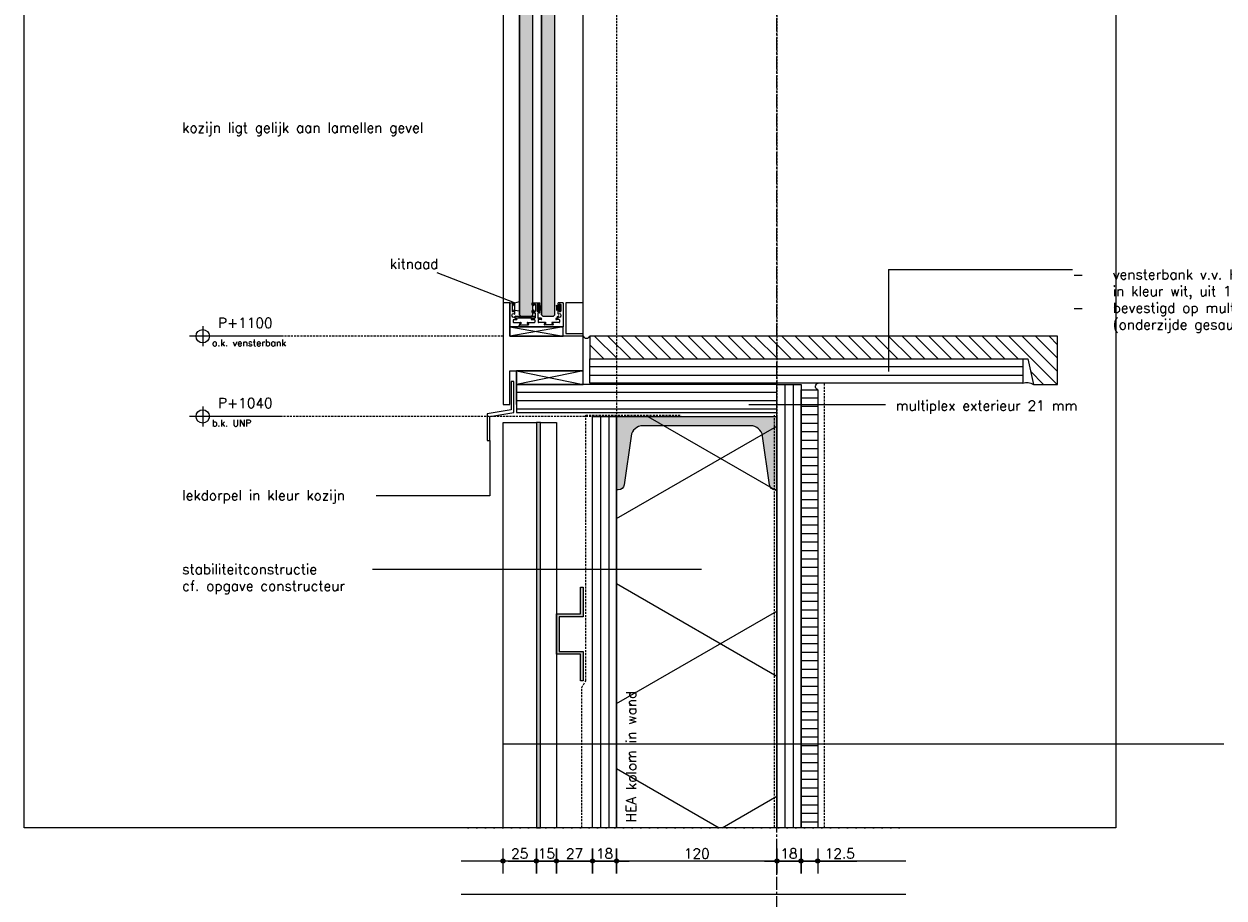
# Model space of a CAD drawing. Header units: millimetres. Extents: x -127013 to -94191, y -55226 to -23129.
# Tile 7 of 14: x -102265 to -101367, y -52303 to -51648. Entities that reach past the tile are written whole.
import ezdxf

# ---------------------------------------------------------------- set-up
doc = ezdxf.new("R2010")
doc.units = ezdxf.units.MM
doc.header["$LTSCALE"] = 0.5
doc.header["$PDSIZE"] = 100
for name, pattern in [('CENTER2', [28.575000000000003, 19.05, -3.175, 3.175, -3.175]), ('DASHDOT2', [12.7, 6.35, -3.175, 0, -3.175]), ('HIDDEN2', [4.762499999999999, 3.175, -1.5875])]:
    doc.linetypes.add(name, pattern=pattern)
for name, color, linetype in [('arc. 254', 254, 'Continuous'), ('arc. 9', 9, 'Continuous'), ('maat 1.5mm', 210, 'Continuous'), ('pen 0.05mm', 7, 'Continuous'), ('pen 0.10mm', 6, 'Continuous'), ('pen 0.15mm', 1, 'Continuous'), ('pen 0.20mm', 2, 'Continuous'), ('pen 0.30mm', 3, 'Continuous'), ('stramien', 9, 'CENTER2'), ('tekst 1.0mm', 7, 'Continuous'), ('tekst 1.5mm', 210, 'Continuous')]:
    doc.layers.add(name, color=color, linetype=linetype)
doc.layers.add('hulplijn', color=140, linetype='Continuous', plot=False)
doc.layers.add('LE_NORM', color=7, linetype='Continuous', lineweight=50)
doc.styles.add('1.0mm tekst', font='romans.shx', dxfattribs={"height": 1})
doc.styles.add('1.5mm tekst', font='romans.shx', dxfattribs={"height": 1.5})
doc.dimstyles.new('1.5mm maat', dxfattribs={"dimscale": 0, "dimtxt": 1.5, "dimasz": 0.75, "dimexe": 1.25, "dimexo": 0.625, "dimgap": 0.375, "dimtad": 1, "dimdec": 0, "dimtxsty": '1.5mm tekst', "dimblk": 'dot maatlijn-GVA', "dimcen": 2.5, "dimse1": 1, "dimse2": 1, "dimclrd": 7, "dimclrt": 256, "dimadec": 0, "dimazin": 0, "dimtfac": 1, "dimtdec": 0, "dimtmove": 0, "dimatfit": 3, "dimfxl": 1, "dimarcsym": 0})
doc.dimstyles.new('peilmaat', dxfattribs={"dimtxt": 1.5, "dimasz": 1, "dimexe": 1.25, "dimexo": 0.625, "dimgap": 0.01, "dimtad": 0, "dimtih": 1, "dimtoh": 1, "dimdec": 0, "dimtxsty": '1.5mm tekst', "dimcen": 2.5, "dimse1": 1, "dimse2": 1, "dimsd1": 1, "dimsd2": 1, "dimclrd": 7, "dimclrt": 256, "dimadec": 0, "dimazin": 0, "dimtfac": 1, "dimtdec": 0, "dimtmove": 0, "dimatfit": 2, "dimfxl": 1, "dimarcsym": 0})
pattern_1 = [(0, (0, 0), (0, 6.35), [])]

# ---------------------------------------------------------------- blocks, each defined once
blk = doc.blocks.new('*U250')
at = {"layer": 'arc. 9'}
h = blk.add_hatch(dxfattribs=at)
h.set_pattern_fill('_USER', color=256, scale=119.977480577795, angle=59.99712062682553, style=0, pattern_type=0)
h.set_pattern_definition([(59.99712062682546, (-234.9659071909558, 119.9882483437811), (-103.900531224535, 59.9939618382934), [])])
h.paths.add_polyline_path([(0, 0), (3.727590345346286e-10, 120.0154883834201), (307.9619188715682, 120.0154883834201), (307.9619188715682, 0)])
h = blk.add_hatch(dxfattribs=at)
h.set_pattern_fill('_USER', color=256, scale=119.977480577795, angle=119.9971206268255, style=0, pattern_type=0)
h.set_pattern_definition([(119.9971206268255, (-234.9659071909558, 119.9882483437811), (-103.9065606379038, -59.98351858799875), [])])
h.paths.add_polyline_path([(0, 0), (3.727590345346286e-10, 120.0154883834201), (307.9619188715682, 120.0154883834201), (307.9619188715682, 0)])
at = {"layer": 'pen 0.10mm'}
blk.add_lwpolyline([(0, 0), (3.727590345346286e-10, 120.0154883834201), (307.9619188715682, 120.0154883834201), (307.9619188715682, 0)], close=True, dxfattribs=at)
blk = doc.blocks.new('*U230')
at = {"layer": 'hulplijn'}
for p, q in [((-312.6262446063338, 50), (20, 50)), ((-312.6262446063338, 25), (20, 25)), ((-312.6262446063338, 0), (20, 0))]:
    blk.add_line(p, q, dxfattribs=at)
at = {"layer": 'pen 0.15mm', "linetype": 'DASHDOT2'}
blk.add_line((-312.6262446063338, -25), (20, -25), dxfattribs=at)
blk = doc.blocks.new('dot maatlijn-GVA')
at = {"layer": 'maat 1.5mm'}
h = blk.add_hatch(color=7, dxfattribs=at)
edge = h.paths.add_edge_path()
edge.add_arc((0, 0), 0.3999999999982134, 0, 360)
at = {"layer": 'maat 1.5mm', "color": 7}
for points in [[(0, 2.5), (0, -2.5)], [(-2.5, 0), (2.5, 0)]]:
    blk.add_lwpolyline(points, dxfattribs=at)
blk.add_circle((0, 0), 0.3999999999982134, dxfattribs=at)
blk = doc.blocks.new('*D251')
at = {"layer": 'defpoints', "color": 0, "transparency": 16777216}
for p in [(-101683.3424367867, -52250.16461343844), (-101670.842397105, -52250.16461446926), (-101683.3424367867, -52275.16461446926)]:
    blk.add_point(p, dxfattribs=at)
at = {"layer": 'maat 1.5mm', "color": 7, "lineweight": -2, "transparency": 16777216}
for p, q in [((-101679.5924367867, -52275.16461446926), (-101674.592397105, -52275.16461446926)), ((-101670.842397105, -52275.16461446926), (-101641.5566828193, -52275.16461446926))]:
    blk.add_line(p, q, dxfattribs=at)
at = {"layer": 'maat 1.5mm', "color": 7, "lineweight": -2, "transparency": 16777216, "xscale": 3.75, "yscale": 3.75, "zscale": 3.75, "rotation": 180}
blk.add_blockref('dot maatlijn-GVA', (-101683.3424367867, -52275.16461446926), dxfattribs=at)
at = {"layer": 'maat 1.5mm', "color": 7, "lineweight": -2, "transparency": 16777216, "xscale": 3.75, "yscale": 3.75, "zscale": 3.75}
blk.add_blockref('dot maatlijn-GVA', (-101670.842397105, -52275.16461446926), dxfattribs=at)
at = {"layer": 'maat 1.5mm', "transparency": 16777216, "insert": (-101654.3245399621, -52269.53961446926), "char_height": 7.5, "attachment_point": 5, "style": '1.5mm tekst'}
blk.add_mtext('12.5', dxfattribs=at)
blk = doc.blocks.new('*D252')
at = {"layer": 'defpoints', "color": 0, "transparency": 16777216}
for p in [(-101701.3424201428, -52250.16461343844), (-101683.3424367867, -52250.16461446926), (-101701.3424201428, -52275.16461446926)]:
    blk.add_point(p, dxfattribs=at)
at = {"layer": 'maat 1.5mm', "color": 7, "lineweight": -2, "transparency": 16777216}
blk.add_line((-101687.0924367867, -52275.16461446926), (-101697.5924201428, -52275.16461446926), dxfattribs=at)
at = {"layer": 'maat 1.5mm', "color": 7, "lineweight": -2, "transparency": 16777216, "xscale": 3.75, "yscale": 3.75, "zscale": 3.75, "rotation": 180}
blk.add_blockref('dot maatlijn-GVA', (-101701.3424201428, -52275.16461446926), dxfattribs=at)
at = {"layer": 'maat 1.5mm', "color": 7, "lineweight": -2, "transparency": 16777216, "xscale": 3.75, "yscale": 3.75, "zscale": 3.75}
blk.add_blockref('dot maatlijn-GVA', (-101683.3424367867, -52275.16461446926), dxfattribs=at)
at = {"layer": 'maat 1.5mm', "transparency": 16777216, "insert": (-101692.3424284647, -52269.53961446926), "char_height": 7.5, "attachment_point": 5, "style": '1.5mm tekst'}
blk.add_mtext('18', dxfattribs=at)
blk = doc.blocks.new('*D253')
at = {"layer": 'defpoints', "color": 0, "transparency": 16777216}
for p in [(-101821.3579085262, -52250.16461343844), (-101701.342555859, -52250.16461343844), (-101821.3579085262, -52275.16461446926)]:
    blk.add_point(p, dxfattribs=at)
at = {"layer": 'maat 1.5mm', "color": 7, "lineweight": -2, "transparency": 16777216}
blk.add_line((-101705.092555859, -52275.16461446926), (-101817.6079085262, -52275.16461446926), dxfattribs=at)
at = {"layer": 'maat 1.5mm', "color": 7, "lineweight": -2, "transparency": 16777216, "xscale": 3.75, "yscale": 3.75, "zscale": 3.75, "rotation": 180}
blk.add_blockref('dot maatlijn-GVA', (-101821.3579085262, -52275.16461446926), dxfattribs=at)
at = {"layer": 'maat 1.5mm', "color": 7, "lineweight": -2, "transparency": 16777216, "xscale": 3.75, "yscale": 3.75, "zscale": 3.75}
blk.add_blockref('dot maatlijn-GVA', (-101701.342555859, -52275.16461446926), dxfattribs=at)
at = {"layer": 'maat 1.5mm', "transparency": 16777216, "insert": (-101761.3502321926, -52269.53961446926), "char_height": 7.5, "attachment_point": 5, "style": '1.5mm tekst'}
blk.add_mtext('120', dxfattribs=at)
blk = doc.blocks.new('*D254')
at = {"layer": 'defpoints', "color": 0, "transparency": 16777216}
for p in [(-101906.3424229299, -52250.16461343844), (-101881.3424229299, -52250.16461343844), (-101881.3424229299, -52275.16453897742)]:
    blk.add_point(p, dxfattribs=at)
at = {"layer": 'maat 1.5mm', "color": 7, "lineweight": -2, "transparency": 16777216}
blk.add_line((-101902.5924229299, -52275.16453897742), (-101885.0924229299, -52275.16453897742), dxfattribs=at)
at = {"layer": 'maat 1.5mm', "color": 7, "lineweight": -2, "transparency": 16777216, "xscale": 3.75, "yscale": 3.75, "zscale": 3.75, "rotation": 180}
blk.add_blockref('dot maatlijn-GVA', (-101906.3424229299, -52275.16453897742), dxfattribs=at)
at = {"layer": 'maat 1.5mm', "color": 7, "lineweight": -2, "transparency": 16777216, "xscale": 3.75, "yscale": 3.75, "zscale": 3.75}
blk.add_blockref('dot maatlijn-GVA', (-101881.3424229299, -52275.16453897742), dxfattribs=at)
at = {"layer": 'maat 1.5mm', "transparency": 16777216, "insert": (-101893.8424229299, -52269.53953897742), "char_height": 7.5, "attachment_point": 5, "style": '1.5mm tekst'}
blk.add_mtext('25', dxfattribs=at)
blk = doc.blocks.new('*D255')
at = {"layer": 'defpoints', "color": 0, "transparency": 16777216}
for p in [(-101881.3424229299, -52250.16461446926), (-101866.3424229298, -52250.16461446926), (-101866.3424229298, -52275.16461446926)]:
    blk.add_point(p, dxfattribs=at)
at = {"layer": 'maat 1.5mm', "color": 7, "lineweight": -2, "transparency": 16777216}
blk.add_line((-101877.5924229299, -52275.16461446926), (-101870.0924229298, -52275.16461446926), dxfattribs=at)
at = {"layer": 'maat 1.5mm', "color": 7, "lineweight": -2, "transparency": 16777216, "xscale": 3.75, "yscale": 3.75, "zscale": 3.75, "rotation": 180}
blk.add_blockref('dot maatlijn-GVA', (-101881.3424229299, -52275.16461446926), dxfattribs=at)
at = {"layer": 'maat 1.5mm', "color": 7, "lineweight": -2, "transparency": 16777216, "xscale": 3.75, "yscale": 3.75, "zscale": 3.75}
blk.add_blockref('dot maatlijn-GVA', (-101866.3424229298, -52275.16461446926), dxfattribs=at)
at = {"layer": 'maat 1.5mm', "transparency": 16777216, "insert": (-101873.8424229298, -52269.53961446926), "char_height": 7.5, "attachment_point": 5, "style": '1.5mm tekst'}
blk.add_mtext('15', dxfattribs=at)
blk = doc.blocks.new('*D256')
at = {"layer": 'defpoints', "color": 0, "transparency": 16777216}
for p in [(-101839.3580275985, -52250.15781428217), (-101821.3579085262, -52250.16461520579), (-101821.3579085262, -52275.16461417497)]:
    blk.add_point(p, dxfattribs=at)
at = {"layer": 'maat 1.5mm', "color": 7, "lineweight": -2, "transparency": 16777216}
blk.add_line((-101835.6080275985, -52275.16461417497), (-101825.1079085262, -52275.16461417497), dxfattribs=at)
at = {"layer": 'maat 1.5mm', "color": 7, "lineweight": -2, "transparency": 16777216, "xscale": 3.75, "yscale": 3.75, "zscale": 3.75, "rotation": 180}
blk.add_blockref('dot maatlijn-GVA', (-101839.3580275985, -52275.16461417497), dxfattribs=at)
at = {"layer": 'maat 1.5mm', "color": 7, "lineweight": -2, "transparency": 16777216, "xscale": 3.75, "yscale": 3.75, "zscale": 3.75}
blk.add_blockref('dot maatlijn-GVA', (-101821.3579085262, -52275.16461417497), dxfattribs=at)
at = {"layer": 'maat 1.5mm', "transparency": 16777216, "insert": (-101830.3579680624, -52269.53961417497), "char_height": 7.5, "attachment_point": 5, "style": '1.5mm tekst'}
blk.add_mtext('18', dxfattribs=at)
blk = doc.blocks.new('*D264')
at = {"layer": 'defpoints', "color": 0, "transparency": 16777216}
for p in [(4.973799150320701e-14, 1099.999999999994), (5.396428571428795, 1099.999999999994), (0, 1.364242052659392e-12)]:
    blk.add_point(p, dxfattribs=at)
at = {"layer": 'maat 1.5mm', "transparency": 16777216, "insert": (31.87500000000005, 1109.999999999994), "char_height": 7.5, "attachment_point": 5, "style": '1.5mm tekst'}
blk.add_mtext('P+1100', dxfattribs=at)
blk = doc.blocks.new('*U283')
at = {"layer": 'arc. 9'}
h = blk.add_hatch(color=256, dxfattribs=at)
h.dxf.hatch_style = 1
edge = h.paths.add_edge_path()
edge.add_arc((16.00000000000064, -100.2953322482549), 9.00000000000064, 180.0000000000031, 262.000000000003)
edge.add_line((14.74744209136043, -109.2077448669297), (51.12627895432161, -114.3204569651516))
edge.add_arc((50.50000000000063, -118.7766632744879), 4.499999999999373, -1.0686562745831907e-11, 81.99999999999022, ccw=False)
edge.add_line((55, -118.7766632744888), (55, -120))
edge.add_line((55, -120), (0, -120))
edge.add_line((0, -120), (0, 0))
edge.add_line((0, 0), (55, 0))
edge.add_line((55, 0), (55, -1.223336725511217))
edge.add_arc((50.50000000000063, -1.22333672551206), 4.499999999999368, -81.99999999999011, 1.0686562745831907e-11, ccw=False)
edge.add_line((51.12627895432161, -5.679543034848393), (14.74744209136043, -10.79225513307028))
edge.add_arc((16.00000000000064, -19.70466775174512), 9.00000000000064, 97.999999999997, 179.9999999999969)
edge.add_line((7, -19.70466775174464), (7, -100.2953322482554))
at = {"layer": 'pen 0.20mm', "linetype": 'ByBlock'}
blk.add_lwpolyline([(7, -100.2953322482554, 0.3738846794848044), (14.74744209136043, -109.2077448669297), (51.12627895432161, -114.3204569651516, -0.373884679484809), (55, -118.7766632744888), (55, -120), (0, -120), (0, 0), (55, 0), (55, -1.223336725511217, -0.3738846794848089), (51.12627895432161, -5.679543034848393), (14.74744209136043, -10.79225513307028, 0.3738846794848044), (7, -19.70466775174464)], format="xyb", close=True, dxfattribs=at)
blk = doc.blocks.new('*D284')
at = {"layer": 'defpoints', "color": 0, "transparency": 16777216}
for p in [(-101866.3424229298, -52250.16461343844), (-101839.3580275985, -52250.15781428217), (-101839.3580275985, -52275.16461417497)]:
    blk.add_point(p, dxfattribs=at)
at = {"layer": 'maat 1.5mm', "color": 7, "lineweight": -2, "transparency": 16777216}
blk.add_line((-101862.5924229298, -52275.16461417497), (-101843.1080275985, -52275.16461417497), dxfattribs=at)
at = {"layer": 'maat 1.5mm', "color": 7, "lineweight": -2, "transparency": 16777216, "xscale": 3.75, "yscale": 3.75, "zscale": 3.75, "rotation": 180}
blk.add_blockref('dot maatlijn-GVA', (-101866.3424229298, -52275.16461417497), dxfattribs=at)
at = {"layer": 'maat 1.5mm', "color": 7, "lineweight": -2, "transparency": 16777216, "xscale": 3.75, "yscale": 3.75, "zscale": 3.75}
blk.add_blockref('dot maatlijn-GVA', (-101839.3580275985, -52275.16461417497), dxfattribs=at)
at = {"layer": 'maat 1.5mm', "transparency": 16777216, "insert": (-101852.8502252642, -52269.53961417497), "char_height": 7.5, "attachment_point": 5, "style": '1.5mm tekst'}
blk.add_mtext('27', dxfattribs=at)
blk = doc.blocks.new('*D286')
at = {"layer": 'defpoints', "color": 0, "transparency": 16777216}
for p in [(4.618527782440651e-14, 1039.999998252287), (5.396428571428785, 1039.999998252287), (0, 1.364242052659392e-12)]:
    blk.add_point(p, dxfattribs=at)
at = {"layer": 'maat 1.5mm', "transparency": 16777216, "insert": (31.87500000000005, 1049.999998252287), "char_height": 7.5, "attachment_point": 5, "style": '1.5mm tekst'}
blk.add_mtext('P+1040', dxfattribs=at)
blk = doc.blocks.new('*U263')
at = {"layer": 'hulplijn'}
blk.add_line((0, 1.364242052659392e-12), (58.75, 1.364242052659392e-12), dxfattribs=at)
blk.add_circle((0, 1.364242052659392e-12), 2.5, dxfattribs=at)
at = {"layer": 'pen 0.05mm'}
for p, q in [((4.973799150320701e-14, 1107.499999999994), (4.973799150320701e-14, 1092.499999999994)), ((58.75000000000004, 1099.999999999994), (-9.99999999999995, 1099.999999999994))]:
    blk.add_line(p, q, dxfattribs=at)
blk.add_circle((4.973799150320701e-14, 1099.999999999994), 5, dxfattribs=at)
at = {"layer": 'tekst 1.0mm', "style": '1.0mm tekst'}
blk.add_attdef('OMSCHRIJVING', (7.00000000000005, 1092.499999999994), '', height=5, dxfattribs=at)
at = {"layer": 'maat 1.5mm'}
dim = blk.add_linear_dim(base=(5.396428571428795, 1099.999999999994), p1=(0, 1.364242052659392e-12), p2=(4.973799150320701e-14, 1099.999999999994), angle=90, dimstyle='peilmaat', override={"dimscale": 0, "dimpost": 'P+<>'}, dxfattribs=at)
dim.commit()
dim.dimension.update_dxf_attribs({"geometry": '*D264', "text_midpoint": (31.87500000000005, 1109.999999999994), "dimtype": 160})
blk = doc.blocks.new('*U285')
at = {"layer": 'hulplijn'}
blk.add_line((0, 1.364242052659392e-12), (58.75, 1.364242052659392e-12), dxfattribs=at)
blk.add_circle((0, 1.364242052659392e-12), 2.5, dxfattribs=at)
at = {"layer": 'pen 0.05mm'}
for p, q in [((4.618527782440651e-14, 1047.499998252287), (4.618527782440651e-14, 1032.499998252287)), ((58.75000000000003, 1039.999998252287), (-9.999999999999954, 1039.999998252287))]:
    blk.add_line(p, q, dxfattribs=at)
blk.add_circle((4.618527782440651e-14, 1039.999998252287), 5, dxfattribs=at)
at = {"layer": 'tekst 1.0mm', "style": '1.0mm tekst'}
blk.add_attdef('OMSCHRIJVING', (7.000000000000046, 1032.499998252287), '', height=5, dxfattribs=at)
at = {"layer": 'maat 1.5mm'}
dim = blk.add_linear_dim(base=(5.396428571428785, 1039.999998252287), p1=(0, 1.364242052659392e-12), p2=(4.618527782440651e-14, 1039.999998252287), angle=90, dimstyle='peilmaat', override={"dimscale": 0, "dimpost": 'P+<>'}, dxfattribs=at)
dim.commit()
dim.dimension.update_dxf_attribs({"geometry": '*D286', "text_midpoint": (31.87500000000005, 1049.999998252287), "dimtype": 160})

msp = doc.modelspace()

# ---------------------------------------------------------------- hatches: boundary and pattern name
at = {"layer": 'arc. 254'}
h = msp.add_hatch(color=256, dxfattribs=at)
h.dxf.hatch_style = 1
h.paths.add_polyline_path([(-101883.9424060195, -51421.20266406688), (-101884.9424060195, -51420.20266406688), (-101892.9424060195, -51420.20266406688), (-101893.9424060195, -51421.20266406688), (-101893.9424060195, -51830.27293079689), (-101893.9424060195, -51866.20269458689), (-101892.9424136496, -51867.20269458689), (-101884.9424060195, -51867.20269458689), (-101883.9424060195, -51866.20269458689), (-101883.9424060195, -51830.27293079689)])
h.paths.add_polyline_path([(-101867.4424060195, -51378.20266406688), (-101868.4424060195, -51377.20266406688), (-101876.4424060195, -51377.20266406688), (-101877.4424060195, -51378.20266406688), (-101877.4424060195, -51830.27293079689), (-101877.4424060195, -51866.20269458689), (-101876.4424060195, -51867.20269458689), (-101868.4424060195, -51867.20269458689), (-101867.4424060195, -51866.20269458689), (-101867.4424060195, -51830.27293079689)])
at = {"layer": 'arc. 9'}
h = msp.add_hatch(dxfattribs=at)
h.set_pattern_fill('JIS_WOOD', color=256, scale=10, angle=-90.00000000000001, style=0)
h.set_pattern_definition([(315, (0, 0), (4.999999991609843, 4.999999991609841), [])])
h.paths.add_polyline_path([(-101841.3424304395, -51882.20269458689), (-101841.3424304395, -51899.20269458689), (-101513.6120106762, -51899.20269458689), (-101509.4789875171, -51918.20269458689), (-101491.3424304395, -51918.20269458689), (-101491.3424304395, -51882.20269458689)])
h = msp.add_hatch(dxfattribs=at)
h.set_pattern_fill('LINE', color=256, scale=2)
h.set_pattern_definition(pattern_1)
h.paths.add_polyline_path([(-101841.3424304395, -51899.20269458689), (-101517.3326885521, -51899.20269458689), (-101517.3326885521, -51917.20269458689), (-101841.3424304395, -51917.20269458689)])
h = msp.add_hatch(dxfattribs=at)
h.set_pattern_fill('LINE', color=256, scale=2)
h.set_pattern_definition(pattern_1)
h.paths.add_polyline_path([(-101701.3431816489, -51918.20269458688), (-101896.3424304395, -51918.20269458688), (-101896.3424304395, -51939.20269458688), (-101701.3431816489, -51939.20269458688)])
h = msp.add_hatch(dxfattribs=at)
h.set_pattern_fill('LINE', color=256, scale=2, angle=270)
h.set_pattern_definition([(270, (0, 0), (6.35, -1.166476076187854e-15), [])])
h.paths.add_polyline_path([(-101683.3424367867, -51918.20269458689), (-101701.3424367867, -51918.20269458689), (-101701.3424367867, -51949.20269458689), (-101701.3424245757, -51949.20269458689), (-101701.3424201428, -52250.16461343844), (-101683.3424367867, -52250.16461343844)])
h = msp.add_hatch(dxfattribs=at)
h.set_pattern_fill('LINE', color=256, scale=2)
h.set_pattern_definition([(0, (-115844.9139516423, -10627.80943289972), (0, 6.35), [])])
h.paths.add_polyline_path([(-101683.3424467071, -51923.20269458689), (-101670.8424268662, -51923.20269458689), (-101670.8110015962, -52250.16461343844), (-101683.3110214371, -52250.16461343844)])
h = msp.add_hatch(dxfattribs=at)
h.set_pattern_fill('LINE', color=256, scale=2, angle=270)
h.set_pattern_definition([(270, (-138.0007448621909, -20.99999997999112), (6.35, -1.166476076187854e-15), [])])
h.paths.add_polyline_path([(-101821.3431816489, -51942.20269456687), (-101839.3431816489, -51942.20269456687), (-101839.3431816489, -51970.20269456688), (-101839.3431694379, -51970.20269456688), (-101839.3431650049, -52250.16461343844), (-101821.3431816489, -52250.16461343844)])
h = msp.add_hatch(color=256, dxfattribs=at)
h.dxf.hatch_style = 1
h.paths.add_polyline_path([(-101878.342901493, -51946.68365493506), (-101881.3419443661, -51946.68365493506), (-101881.3414658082, -52250.16461343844), (-101878.3424229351, -52250.16461343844)])
h = msp.add_hatch(color=256, dxfattribs=at)
h.dxf.hatch_style = 1
h.paths.add_polyline_path([(-101846.3424196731, -52070.16461528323), (-101846.3424196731, -52092.16461528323), (-101864.3428399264, -52092.16461528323), (-101864.3428399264, -52118.16461528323), (-101846.3424196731, -52118.16461528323), (-101846.3424196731, -52140.16461528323), (-101848.3424196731, -52140.16461528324), (-101848.3424196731, -52120.16461528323), (-101866.3428399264, -52120.16461528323), (-101866.3428399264, -52090.16461528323), (-101848.3424196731, -52090.16461528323), (-101848.3424196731, -52070.16461528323)])

# ---------------------------------------------------------------- linework, layer by layer
at = {"layer": 'hulplijn'}
for points in [[(-102264.761492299, -51692.15466363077), (-102264.761492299, -51134.14471382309), (-101447.8610076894, -51134.14471382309), (-101447.8610076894, -51692.15466363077)], [(-101447.8610076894, -51692.15466363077), (-101447.8610076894, -52250.16461343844), (-102264.761492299, -52250.16461343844), (-102264.761492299, -51692.15466363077)]]:
    msp.add_lwpolyline(points, dxfattribs=at)
for points in [[(-101867.4424060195, -51378.20266406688), (-101868.4424060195, -51377.20266406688), (-101876.4424060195, -51377.20266406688), (-101877.4424060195, -51378.20266406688), (-101877.4424060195, -51830.27293079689), (-101877.4424060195, -51866.20269458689), (-101876.4424060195, -51867.20269458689), (-101868.4424060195, -51867.20269458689), (-101867.4424060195, -51866.20269458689), (-101867.4424060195, -51830.27293079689)], [(-101883.9424060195, -51421.20266406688), (-101884.9424060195, -51420.20266406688), (-101892.9424060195, -51420.20266406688), (-101893.9424060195, -51421.20266406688), (-101893.9424060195, -51830.27293079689), (-101893.9424060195, -51866.20269458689), (-101892.9424136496, -51867.20269458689), (-101884.9424060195, -51867.20269458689), (-101883.9424060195, -51866.20269458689), (-101883.9424060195, -51830.27293079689)]]:
    msp.add_lwpolyline(points, close=True, dxfattribs=at)
at = {"layer": 'hulplijn', "linetype": 'Continuous', "lineweight": 0, "flags": 128}
msp.add_lwpolyline([(-101896.3424304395, -51933.20269458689), (-101896.3424304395, -51908.20269458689), (-101846.3424304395, -51908.20269458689)], dxfattribs=at)
at = {"layer": 'LE_NORM'}
for p, q in [((-101883.9424060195, -51859.00271289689), (-101883.9424060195, -51857.20269458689)), ((-101883.9424060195, -51864.35268848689), (-101883.9424060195, -51862.80270069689))]:
    msp.add_line(p, q, dxfattribs=at)
for centre, radius, start, end in [((-101864.9424212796, -51867.85265796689), 0.20000001, 53.13012695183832, 180.0000188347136), ((-101893.6424029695, -51873.40266101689), 0.30000305, 180, 270)]:
    msp.add_arc(centre, radius, start, end, dxfattribs=at)
at = {"layer": 'pen 0.05mm', "linetype": 'Continuous', "lineweight": 0}
for p, q in [((-101906.3424304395, -51134.14471382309), (-101906.3424304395, -51857.20269458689)), ((-101846.3424304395, -51882.20269458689), (-101846.3424304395, -51134.14471382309))]:
    msp.add_line(p, q, dxfattribs=at)
at = {"layer": 'pen 0.05mm'}
for p, q in [((-101901.3424304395, -51857.20269458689), (-101901.3424304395, -51875.20269458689)), ((-101901.3424304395, -51857.20269458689), (-101897.5424121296, -51857.20269458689)), ((-101899.5424121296, -51858.45272510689), (-101899.5424121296, -51863.35268848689)), ((-101898.6424182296, -51858.15270679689), (-101899.2423938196, -51858.15270679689)), ((-101898.3424304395, -51859.00271289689), (-101898.3424304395, -51858.45272510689)), ((-101898.3424304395, -51863.35268848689), (-101898.3424304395, -51862.80270069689)), ((-101897.8424304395, -51859.30270069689), (-101898.0424121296, -51859.30270069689)), ((-101897.5424121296, -51859.00271289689), (-101897.5424121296, -51857.20269458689)), ((-101897.5424121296, -51865.45269458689), (-101897.5424121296, -51862.80270069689)), ((-101883.9424060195, -51857.20269458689), (-101878.7424243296, -51857.20269458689)), ((-101883.6424182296, -51859.30270069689), (-101883.4424060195, -51859.30270069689)), ((-101883.6424182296, -51862.50271289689), (-101883.4424060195, -51862.50271289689)), ((-101883.1424182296, -51859.00271289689), (-101883.1424182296, -51858.45272510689)), ((-101883.1424182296, -51863.35268848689), (-101883.1424182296, -51862.80270069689)), ((-101882.8423999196, -51858.15270679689), (-101882.2423938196, -51858.15270679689)), ((-101881.9424060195, -51858.45272510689), (-101881.9424060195, -51863.35268848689)), ((-101880.7424395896, -51858.45272510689), (-101880.7424395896, -51863.35268848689)), ((-101880.5766528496, -51858.47063892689), (-101880.5766528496, -51863.47063892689)), ((-101880.5766528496, -51858.47063892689), (-101879.9266284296, -51858.47063892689)), ((-101879.8424456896, -51858.15270679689), (-101880.4424212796, -51858.15270679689)), ((-101879.9266284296, -51858.47063892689), (-101879.9266284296, -51863.47063892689)), ((-101879.5424578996, -51859.00271289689), (-101879.5424578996, -51858.45272510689)), ((-101879.5424578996, -51863.35268848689), (-101879.5424578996, -51862.80270069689)), ((-101879.0424578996, -51859.30270069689), (-101879.2424395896, -51859.30270069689)), ((-101878.7424395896, -51859.00271289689), (-101878.7424395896, -51857.20269458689)), ((-101878.7424395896, -51864.35268848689), (-101878.7424395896, -51862.80270069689)), ((-101865.1424334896, -51859.00271289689), (-101865.1424334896, -51857.20269458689)), ((-101861.3424456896, -51857.20269458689), (-101865.1424334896, -51857.20269458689)), ((-101865.1424334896, -51865.45269458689), (-101865.1424334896, -51862.80270069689)), ((-101864.8424456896, -51859.30270069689), (-101864.6424334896, -51859.30270069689)), ((-101864.8424456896, -51862.50271289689), (-101864.6424334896, -51862.50271289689)), ((-101864.3424456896, -51859.00271289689), (-101864.3424456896, -51858.45272510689)), ((-101864.3424456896, -51863.35268848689), (-101864.3424456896, -51862.80270069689)), ((-101864.0424273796, -51858.15270679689), (-101863.4424212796, -51858.15270679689)), ((-101863.9583819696, -51858.47063892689), (-101863.9583819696, -51863.47063892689)), ((-101863.3083575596, -51858.47063892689), (-101863.9583819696, -51858.47063892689)), ((-101863.3083575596, -51858.47063892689), (-101863.3083575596, -51863.47063892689)), ((-101863.1424334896, -51858.45272510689), (-101863.1424334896, -51863.35268848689)), ((-101861.3424456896, -51857.20269458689), (-101861.3424456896, -51875.20269458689)), ((-101898.6424182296, -51863.65267627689), (-101899.2423938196, -51863.65267627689)), ((-101898.6424182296, -51870.00271289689), (-101898.6424182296, -51871.60268848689)), ((-101898.3424304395, -51869.70269458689), (-101896.2924121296, -51869.70269458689)), ((-101898.3424304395, -51871.90267627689), (-101893.1424182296, -51871.90267627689)), ((-101897.5424121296, -51868.40267627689), (-101897.5424121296, -51867.85268848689)), ((-101897.2423938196, -51868.70269458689), (-101896.2924121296, -51868.70269458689)), ((-101882.6424029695, -51867.24991196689), (-101897.1968075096, -51868.70266406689)), ((-101882.6424029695, -51868.70266406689), (-101897.1968075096, -51867.24991196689)), ((-101892.8424304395, -51872.20269458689), (-101892.8424304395, -51872.40267627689)), ((-101888.3424304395, -51872.20269458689), (-101888.3424304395, -51872.40267627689)), ((-101888.0424121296, -51871.90267627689), (-101882.9424060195, -51871.90267627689)), ((-101884.8924182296, -51868.70269458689), (-101882.6424182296, -51868.70269458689)), ((-101884.8924182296, -51869.70269458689), (-101882.9424060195, -51869.70269458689)), ((-101883.6424182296, -51864.65267627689), (-101882.6424182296, -51864.65267627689)), ((-101882.6424182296, -51870.00271289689), (-101882.6424182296, -51871.60268848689)), ((-101882.3424304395, -51864.95269458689), (-101882.3424304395, -51868.40267627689)), ((-101880.5766528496, -51863.47063892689), (-101879.9266284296, -51863.47063892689)), ((-101879.8424456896, -51863.65267627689), (-101880.4424212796, -51863.65267627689)), ((-101880.3424456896, -51864.95269458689), (-101880.3424456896, -51868.40267627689)), ((-101879.0424273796, -51864.65267627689), (-101880.0424273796, -51864.65267627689)), ((-101877.7924273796, -51868.70269458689), (-101880.0424273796, -51868.70269458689)), ((-101880.0424273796, -51870.00271289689), (-101880.0424273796, -51871.60268848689)), ((-101877.7924273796, -51869.70269458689), (-101879.7424090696, -51869.70269458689)), ((-101874.6424334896, -51871.90267627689), (-101879.7424090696, -51871.90267627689)), ((-101874.3424456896, -51872.20269458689), (-101874.3424456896, -51872.40267627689)), ((-101869.8424456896, -51872.20269458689), (-101869.8424456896, -51872.40267627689)), ((-101864.3424456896, -51871.90267627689), (-101869.5424273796, -51871.90267627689)), ((-101865.4424212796, -51868.70269458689), (-101866.3924334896, -51868.70269458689)), ((-101864.3424456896, -51869.70269458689), (-101866.3924334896, -51869.70269458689)), ((-101865.1424334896, -51868.40267627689), (-101865.1424334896, -51867.85268848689)), ((-101864.0424273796, -51870.00271289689), (-101864.0424273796, -51871.60268848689)), ((-101863.3083575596, -51863.47063892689), (-101863.9583819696, -51863.47063892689)), ((-101901.3424304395, -51875.20269458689), (-101861.3424151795, -51875.20269458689)), ((-101893.9424060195, -51873.00271289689), (-101893.9424060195, -51873.40267627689)), ((-101893.6424182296, -51872.70269458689), (-101893.1424182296, -51872.70269458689)), ((-101893.6424182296, -51873.70269458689), (-101887.5424121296, -51873.70269458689)), ((-101888.0424121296, -51872.70269458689), (-101887.5424121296, -51872.70269458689)), ((-101887.2424243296, -51873.00271289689), (-101887.2424243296, -51873.40267627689)), ((-101875.4424212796, -51873.00271289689), (-101875.4424212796, -51873.40267627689)), ((-101874.6424334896, -51872.70269458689), (-101875.1424334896, -51872.70269458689)), ((-101869.0424273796, -51873.70269458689), (-101875.1424334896, -51873.70269458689)), ((-101869.0424273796, -51872.70269458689), (-101869.5424273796, -51872.70269458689)), ((-101868.7424395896, -51873.00271289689), (-101868.7424395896, -51873.40267627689))]:
    msp.add_line(p, q, dxfattribs=at)
at = {"layer": 'pen 0.05mm', "linetype": 'HIDDEN2'}
for points in [[(-101821.3424199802, -51134.14550658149), (-101821.3579085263, -52250.15781428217)], [(-101701.3424199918, -51134.14717199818), (-101701.3579085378, -52250.15947969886)], [(-101906.3424304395, -51882.20269458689), (-102131.0414644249, -51882.20269458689)], [(-101665.842397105, -52250.16461386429), (-101665.8424367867, -51917.20269458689)], [(-101821.3431816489, -51942.20269633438), (-102131.0414644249, -51942.2026963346)]]:
    msp.add_lwpolyline(points, dxfattribs=at)
at = {"layer": 'pen 0.05mm'}
for points in [[(-101897.8424304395, -51862.50271289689), (-101898.0424273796, -51862.50268238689, 0.414213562), (-101898.3424304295, -51862.80268543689)], [(-101879.0424578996, -51862.50271289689), (-101879.2424395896, -51862.50268238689, 0.414213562), (-101879.5424426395, -51862.80268543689)], [(-101882.8423999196, -51863.65267627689), (-101882.2423938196, -51863.65267627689, 0.414213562), (-101881.9423907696, -51863.35267322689)], [(-101864.0424273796, -51863.65267627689), (-101863.4424212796, -51863.65266101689, 0.414213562), (-101863.1424182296, -51863.35265796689)], [(-101846.3424304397, -51882.20269458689, 0.5693939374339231), (-101841.3424304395, -51882.20269458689)], [(-101670.8424367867, -51922.20269458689, -0.7677319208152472), (-101670.4007546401, -51917.20269458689)], [(-101517.3326885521, -51917.20269458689, -0.2206098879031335), (-101509.4789875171, -51918.20269458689)]]:
    msp.add_lwpolyline(points, format="xyb", dxfattribs=at)
for points in [[(-101897.5424121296, -51857.20269458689), (-101893.9424060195, -51856.10833396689), (-101893.9424060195, -51863.40485849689), (-101897.5424121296, -51862.80270069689), (-101897.5424121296, -51857.20269458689)], [(-101882.6424029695, -51868.70266406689), (-101897.1968075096, -51868.70266406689), (-101897.1968075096, -51867.24991196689), (-101882.6424029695, -51867.24991196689), (-101882.6424029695, -51868.70266406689)], [(-101901.3424304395, -51875.20269458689), (-101861.3424151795, -51882.20269458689)], [(-101861.3424151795, -51875.20269458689), (-101901.3424304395, -51882.20269458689)], [(-101896.3424304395, -51908.20269458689), (-101846.3425018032, -51918.20269458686)], [(-101846.3424304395, -51908.20269458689), (-101896.3424304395, -51918.20269458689)], [(-101898.1249374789, -51916.20269458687), (-101900.1249374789, -51916.20269458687), (-101900.1249374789, -51937.20269458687), (-101918.1249374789, -51940.20269458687), (-101918.1249374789, -51960.20269458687), (-101916.1249374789, -51960.20269458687), (-101916.1249374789, -51942.20269458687), (-101898.1249374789, -51939.20269458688), (-101898.1249374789, -51916.20269458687)]]:
    msp.add_lwpolyline(points, dxfattribs=at)
for points in [[(-101861.3424151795, -51875.20269458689), (-101901.3424304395, -51875.20269458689), (-101901.3424304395, -51882.20269458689), (-101861.3424151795, -51882.20269458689)], [(-101896.3424304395, -51918.20269458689), (-101846.3424304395, -51918.20269458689), (-101846.3424304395, -51908.20269458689), (-101896.3424304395, -51908.20269458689)], [(-101881.3424229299, -52250.16461343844), (-101906.3424229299, -52250.16461343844), (-101906.3433800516, -51946.68365493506), (-101881.3424229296, -51946.68365493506)]]:
    msp.add_lwpolyline(points, close=True, dxfattribs=at)
for centre, radius, start, end in [((-101899.2423785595, -51858.45267932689), 0.30000305, 90, 180), ((-101898.6424029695, -51858.45267932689), 0.30000305, 7.016709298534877e-15, 90), ((-101898.0424273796, -51859.00266712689), 0.30000305, 180, 270), ((-101897.8424151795, -51859.00266712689), 0.30000305, 270, 7.016709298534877e-15), ((-101897.8424151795, -51862.80268543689), 0.30000305, 7.016709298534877e-15, 90), ((-101883.6424029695, -51859.00266712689), 0.30000305, 180, 270), ((-101883.6424029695, -51862.80268543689), 0.30000305, 90, 180), ((-101883.4423907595, -51859.00266712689), 0.30000305, 270, 7.016709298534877e-15), ((-101883.4423907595, -51862.80268543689), 0.30000305, 7.016709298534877e-15, 90), ((-101882.8424151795, -51858.45267932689), 0.30000305, 90, 180), ((-101882.2423938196, -51858.45267932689), 0.30000305, 7.016709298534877e-15, 90), ((-101880.4424212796, -51858.45267932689), 0.30000305, 90, 180), ((-101879.8424456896, -51858.45267932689), 0.30000305, 7.016709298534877e-15, 90), ((-101879.2424395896, -51859.00266712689), 0.30000305, 180, 270), ((-101879.0424578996, -51859.00266712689), 0.30000305, 270, 7.016709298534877e-15), ((-101879.0424578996, -51862.80268543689), 0.30000305, 7.016709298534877e-15, 90), ((-101864.8424456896, -51859.00265186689), 0.30000305, 180, 270), ((-101864.8424456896, -51862.80267017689), 0.30000305, 90, 180), ((-101864.6424334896, -51859.00265186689), 0.30000305, 270, 7.016709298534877e-15), ((-101864.6424334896, -51862.80267017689), 0.30000305, 7.016709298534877e-15, 90), ((-101864.0424273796, -51858.45266406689), 0.30000305, 90, 180), ((-101863.4424212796, -51858.45266406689), 0.30000305, 7.016709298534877e-15, 90), ((-101898.6424029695, -51866.65266101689), 1.29999993, 53.12969505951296, 306.870304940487), ((-101899.2423785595, -51863.35267322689), 0.30000305, 180, 270), ((-101898.3424151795, -51870.00266712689), 0.30000305, 90, 180), ((-101898.3424151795, -51871.60267322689), 0.30000305, 180, 270), ((-101898.6424029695, -51863.35267322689), 0.30000305, 270, 7.016709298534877e-15), ((-101897.7423785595, -51865.45264881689), 0.20000001, 233.1301269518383, 2.95652475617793e-05), ((-101897.7423785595, -51867.85267322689), 0.20000001, 359.9999811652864, 126.8698730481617), ((-101897.2423785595, -51868.40266101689), 0.30000305, 180, 270), ((-101896.2924273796, -51869.20264881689), 0.5, 7.016709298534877e-15, 90), ((-101896.2924273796, -51869.20264881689), 0.5, 270, 7.016709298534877e-15), ((-101893.1424029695, -51872.20264881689), 0.30000305, 7.016709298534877e-15, 90), ((-101888.0424273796, -51872.20264881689), 0.30000305, 90, 180), ((-101884.8924029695, -51869.20264881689), 0.5, 90, 180), ((-101884.8924029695, -51869.20264881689), 0.5, 180, 270), ((-101883.6424029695, -51864.35267322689), 0.30000305, 180, 270), ((-101882.8424151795, -51863.35267322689), 0.30000305, 180, 270), ((-101882.9423907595, -51870.00266712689), 0.30000305, 7.016709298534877e-15, 90), ((-101882.9423907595, -51871.60267322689), 0.30000305, 270, 7.016709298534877e-15), ((-101882.6424029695, -51864.95264881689), 0.30000305, 7.016709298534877e-15, 90), ((-101882.6424029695, -51868.40266101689), 0.30000305, 270, 7.016709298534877e-15), ((-101880.4424212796, -51863.35267322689), 0.30000305, 180, 270), ((-101880.0424273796, -51864.95264881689), 0.30000305, 90, 180), ((-101880.0424273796, -51868.40266101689), 0.30000305, 180, 270), ((-101879.7424090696, -51870.00266712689), 0.30000305, 90, 180), ((-101879.7424090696, -51871.60267322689), 0.30000305, 180, 270), ((-101879.8424456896, -51863.35267322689), 0.30000305, 270, 7.016709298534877e-15), ((-101879.0424273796, -51864.35267322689), 0.30000305, 270, 7.016709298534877e-15), ((-101877.7924273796, -51869.20264881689), 0.5, 7.016709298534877e-15, 90), ((-101877.7924273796, -51869.20264881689), 0.5, 270, 7.016709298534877e-15), ((-101874.6424334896, -51872.20264881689), 0.30000305, 7.016709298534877e-15, 90), ((-101869.5424273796, -51872.20264881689), 0.30000305, 90, 180), ((-101866.3924334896, -51869.20263355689), 0.5, 90, 180), ((-101866.3924334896, -51869.20263355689), 0.5, 180, 270), ((-101865.4424212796, -51868.40264575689), 0.30000305, 270, 7.016709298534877e-15), ((-101864.9424212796, -51865.45263355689), 0.20000001, 179.9999704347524, 306.8698730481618), ((-101864.0424273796, -51866.65264575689), 1.29999993, 233.129695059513, 126.870304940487), ((-101864.3424456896, -51870.00265186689), 0.30000305, 7.016709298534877e-15, 90), ((-101864.3424456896, -51871.60265796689), 0.30000305, 270, 7.016709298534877e-15), ((-101864.0424273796, -51863.35265796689), 0.30000305, 180, 270), ((-101893.6424029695, -51873.00266712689), 0.30000305, 90, 180), ((-101893.1424029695, -51872.40266101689), 0.30000305, 270, 7.016709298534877e-15), ((-101888.0424273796, -51872.40266101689), 0.30000305, 180, 270), ((-101887.5424273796, -51873.00266712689), 0.30000305, 7.016709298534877e-15, 90), ((-101887.5424273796, -51873.40266101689), 0.30000305, 270, 7.016709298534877e-15), ((-101875.1424334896, -51873.00266712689), 0.30000305, 90, 180), ((-101875.1424334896, -51873.40266101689), 0.30000305, 180, 270), ((-101874.6424334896, -51872.40266101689), 0.30000305, 270, 7.016709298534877e-15), ((-101869.5424273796, -51872.40266101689), 0.30000305, 180, 270), ((-101869.0424273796, -51873.00266712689), 0.30000305, 7.016709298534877e-15, 90), ((-101869.0424273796, -51873.40266101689), 0.30000305, 270, 7.016709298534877e-15)]:
    msp.add_arc(centre, radius, start, end, dxfattribs=at)
at = {"layer": 'pen 0.10mm'}
for p, q in [((-101897.6424182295, -51857.20269458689), (-101955.4911700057, -51834.80464409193)), ((-101617.8599616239, -51832.12425777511), (-101480.1623338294, -51832.12425777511)), ((-101879.9266284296, -51860.14355152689), (-101877.2766192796, -51859.54217212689)), ((-101879.9266284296, -51860.39776294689), (-101877.2766192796, -51860.02877490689)), ((-101879.9266284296, -51860.65197437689), (-101877.3151934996, -51860.51464527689)), ((-101879.9266284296, -51860.97063892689), (-101877.2766192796, -51860.97063892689)), ((-101879.9266284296, -51861.28933399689), (-101877.3151934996, -51861.42663257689)), ((-101879.9266284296, -51861.54354541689), (-101877.2766192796, -51861.91253345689)), ((-101879.9266284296, -51861.79775684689), (-101877.2766192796, -51862.39910572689)), ((-101879.9209521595, -51859.92242115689), (-101877.2766192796, -51859.06686084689)), ((-101879.9209521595, -51862.01885669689), (-101877.2766192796, -51862.87444751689)), ((-101863.9640582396, -51859.92242115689), (-101866.6084063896, -51859.06686084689)), ((-101863.9583819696, -51860.14355152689), (-101866.6084063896, -51859.54217212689)), ((-101863.9583819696, -51860.39776294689), (-101866.6084063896, -51860.02877490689)), ((-101863.9583819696, -51860.97063892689), (-101866.6084063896, -51860.97063892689)), ((-101863.9583819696, -51861.54354541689), (-101866.6084063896, -51861.91253345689)), ((-101863.9583819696, -51861.79775684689), (-101866.6084063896, -51862.39910572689)), ((-101863.9640582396, -51862.01885669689), (-101866.6084063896, -51862.87444751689)), ((-101863.9583819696, -51860.65197437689), (-101866.5698321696, -51860.51464527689)), ((-101863.9583819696, -51861.28933399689), (-101866.5698321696, -51861.42663257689)), ((-101906.3426013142, -52187.48987233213), (-101366.9886487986, -52187.48987233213))]:
    msp.add_line(p, q, dxfattribs=at)
msp.add_lwpolyline([(-101617.8599616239, -51832.12425777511), (-101617.8599616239, -51908.6438053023)], dxfattribs=at)
for points in [[(-101866.3424229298, -52250.16461343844), (-101878.3424229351, -52250.16461343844), (-101878.3433800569, -51946.68365493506), (-101866.3433800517, -51946.68365493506)], [(-101846.3424196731, -52070.16461528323), (-101846.3424196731, -52092.16461528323), (-101864.3428399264, -52092.16461528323), (-101864.3428399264, -52118.16461528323), (-101846.3424196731, -52118.16461528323), (-101846.3424196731, -52140.16461528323), (-101848.3424196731, -52140.16461528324), (-101848.3424196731, -52120.16461528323), (-101866.3428399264, -52120.16461528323), (-101866.3428399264, -52090.16461528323), (-101848.3424196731, -52090.16461528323), (-101848.3424196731, -52070.16461528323)]]:
    msp.add_lwpolyline(points, close=True, dxfattribs=at)
at = {"layer": 'pen 0.15mm', "color": 1}
for p, q in [((-101877.4424060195, -51830.27293079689), (-101877.4424060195, -51378.20266406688)), ((-101867.4424060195, -51830.27293079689), (-101867.4424060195, -51378.20266406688)), ((-101893.9424060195, -51830.27293079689), (-101893.9424060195, -51421.20266406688)), ((-101883.9424060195, -51830.27293079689), (-101883.9424060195, -51421.20266406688)), ((-101893.9424060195, -51866.20269458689), (-101893.9424060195, -51830.27293079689)), ((-101883.9424060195, -51866.20269458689), (-101883.9424060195, -51830.27293079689)), ((-101877.4424060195, -51866.20269458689), (-101877.4424060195, -51830.27293079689)), ((-101867.4424060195, -51866.20269458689), (-101867.4424060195, -51830.27293079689)), ((-101893.9424060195, -51866.20269458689), (-101892.9424136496, -51867.20269458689)), ((-101892.9424136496, -51867.20269458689), (-101884.9424060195, -51867.20269458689)), ((-101883.9424060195, -51866.20269458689), (-101884.9424060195, -51867.20269458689)), ((-101877.4424060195, -51866.20269458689), (-101876.4424060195, -51867.20269458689))]:
    msp.add_line(p, q, dxfattribs=at)
at = {"layer": 'pen 0.15mm', "linetype": 'Continuous', "lineweight": 0, "flags": 128}
msp.add_lwpolyline([(-101906.3424304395, -51933.20269458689), (-101901.3424304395, -51933.20269458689), (-101901.3424304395, -51908.20269458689), (-101846.3424304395, -51908.20269458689), (-101846.3424304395, -51882.20269458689), (-101901.3424304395, -51882.20269458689), (-101901.3424304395, -51857.20269458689), (-101906.3424304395, -51857.20269458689)], close=True, dxfattribs=at)
at = {"layer": 'pen 0.15mm', "linetype": 'Continuous', "lineweight": 0}
msp.add_lwpolyline([(-101859.3424456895, -51857.20269458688), (-101859.3424456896, -51880.20269458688), (-101846.3424304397, -51880.20269458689), (-101846.3424304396, -51857.20269458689)], close=True, dxfattribs=at)
at = {"layer": 'pen 0.15mm', "color": 1}
msp.add_lwpolyline([(-101876.4424060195, -51867.20269458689), (-101868.4424060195, -51867.20269458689), (-101867.4424060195, -51866.20269458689)], dxfattribs=at)
at = {"layer": 'pen 0.15mm'}
for points in [[(-101841.3424304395, -51882.20269458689), (-101841.3424304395, -51899.20269458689), (-101513.6120106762, -51899.20269458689), (-101509.4789875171, -51918.20269458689), (-101491.3424304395, -51918.20269458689), (-101491.3424304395, -51882.20269458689)], [(-101841.3424304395, -51899.20269458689), (-101517.3326885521, -51899.20269458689), (-101517.3326885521, -51917.20269458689), (-101841.3424304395, -51917.20269458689)], [(-101878.3424229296, -51946.68365493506), (-101881.3424229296, -51946.68365493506), (-101881.3414658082, -52250.16461343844), (-101878.3414658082, -52250.16461343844)]]:
    msp.add_lwpolyline(points, close=True, dxfattribs=at)
for points in [[(-101701.3431816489, -51939.20269458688), (-101701.3431816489, -51918.20269458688), (-101896.3424304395, -51918.20269458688), (-101896.3424304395, -51939.20269458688), (-101701.3431816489, -51939.20269458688)], [(-101701.342555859, -52250.16461343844), (-101701.3424367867, -51918.20269458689), (-101683.3424367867, -51918.20269458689), (-101683.3424367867, -52250.16461343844)], [(-101683.3424367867, -52250.16461343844), (-101683.3424367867, -51922.20269458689), (-101670.8424367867, -51922.20269458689), (-101670.842397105, -52250.16461343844)], [(-101839.3580275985, -52250.15781428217), (-101839.3431816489, -51942.20269456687), (-101821.3431816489, -51942.20269456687), (-101821.3579085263, -52250.15781428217)]]:
    msp.add_lwpolyline(points, dxfattribs=at)
at = {"layer": 'pen 0.30mm', "linetype": 'HIDDEN2'}
for points in [[(-101847.3424328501, -52250.16461550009), (-101847.3424328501, -52145.16461528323), (-101844.3424302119, -52140.16461528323), (-101844.3424302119, -51941.2073210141)], [(-101844.3424302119, -51941.2073210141), (-101772.8428059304, -51941.2073210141)], [(-101703.3424450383, -51941.20732117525), (-101703.3424201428, -52250.16461463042)]]:
    msp.add_lwpolyline(points, dxfattribs=at)
at = {"layer": 'stramien'}
msp.add_lwpolyline([(-101701.3424199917, -52325.16461446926), (-101701.3424199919, -51040.9890583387)], dxfattribs=at)
at = {"layer": 'tekst 1.5mm'}
for points in [[(-101722.3846478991, -51933.25006863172), (-101620.1794281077, -51933.25006863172)], [(-101916.1249374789, -51960.20269458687), (-101916.1249374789, -52001.60970173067), (-102001.2666504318, -52001.60970173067)], [(-101757.9360753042, -52056.95050354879), (-101757.9360753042, -52056.95050354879), (-102003.8815668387, -52056.9505035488)]]:
    msp.add_lwpolyline(points, dxfattribs=at)

# ---------------------------------------------------------------- block references
for name, values in [('*U263', {'OMSCHRIJVING': 'o.k. vensterbank'}), ('*U285', {'OMSCHRIJVING': 'b.k. UNP'})]:
    msp.add_blockref(name, (-102131.0414644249, -52982.20269458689)).add_auto_attribs(values)
at = {"rotation": 270}
msp.add_blockref('*U283', (-101701.3431816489, -51942.20269456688), dxfattribs=at)
at = {"layer": 'pen 0.05mm', "rotation": 90.00000084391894}
msp.add_blockref('*U250', (-101701.3424201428, -52250.16461343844), dxfattribs=at)
at = {"layer": 'pen 0.10mm', "rotation": 180}
msp.add_blockref('*U230', (-101917.6555485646, -52275.16461446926), dxfattribs=at)

# ---------------------------------------------------------------- texts
at = {"layer": 'tekst 1.5mm', "char_height": 7.5, "attachment_point": 1, "style": '1.5mm tekst'}
for s, insert in [('kozijn ligt gelijk aan lamellen gevel', (-102146.3998684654, -51722.26408951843)), ('kitnaad', (-101991.0163961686, -51824.27020481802)), ('- ^Ivensterbank v.v. HPL toplaag\\P^Iin kleur wit, uit 1 stuk \\P-^Ibevestigd op multiplex plaat 18 mm\\P^I(onderzijde gesaust in kleur wanden)', (-101480.1623338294, -51832.12425777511)), ('multiplex exterieur 21 mm', (-101612.4934522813, -51930.41073158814)), ('lekdorpel in kleur kozijn', (-102146.3998684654, -51997.51714960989)), ('stabiliteitconstructie\\Pcf. opgave constructeur', (-102146.3998684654, -52052.85795142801))]:
    msp.add_mtext_dynamic_manual_height_columns(s, width=290.0962220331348, gutter_width=37.5, heights=[0], dxfattribs=dict(at, insert=insert))
at = {"layer": 'tekst 1.5mm', "insert": (-101814.1724055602, -52245.97093017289), "char_height": 7.5, "attachment_point": 1, "rotation": 90, "style": '1.5mm tekst'}
msp.add_mtext_dynamic_manual_height_columns('HEA kolom in wand', width=290.0962220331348, gutter_width=37.5, heights=[0], dxfattribs=at)

# ---------------------------------------------------------------- dimensions: what is measured, and where the dimension line sits
at = {"layer": 'maat 1.5mm'}
for base, p1, p2, picture, middle in [((-101881.3424229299, -52275.16453897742), (-101906.3424229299, -52250.16461343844), (-101881.3424229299, -52250.16461343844), '*D254', (-101893.8424229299, -52269.53953897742)), ((-101866.3424229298, -52275.16461446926), (-101881.3424229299, -52250.16461446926), (-101866.3424229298, -52250.16461446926), '*D255', (-101873.8424229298, -52269.53961446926)), ((-101839.3580275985, -52275.16461417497), (-101866.3424229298, -52250.16461343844), (-101839.3580275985, -52250.15781428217), '*D284', (-101852.8502252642, -52269.53961417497)), ((-101821.3579085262, -52275.16461417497), (-101839.3580275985, -52250.15781428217), (-101821.3579085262, -52250.16461520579), '*D256', (-101830.3579680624, -52269.53961417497)), ((-101821.3579085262, -52275.16461446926), (-101701.342555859, -52250.16461343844), (-101821.3579085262, -52250.16461343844), '*D253', (-101761.3502321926, -52269.53961446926)), ((-101701.3424201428, -52275.16461446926), (-101683.3424367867, -52250.16461446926), (-101701.3424201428, -52250.16461343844), '*D252', (-101692.3424284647, -52269.53961446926))]:
    dim = msp.add_linear_dim(base=base, p1=p1, p2=p2, dimstyle='1.5mm maat', dxfattribs=at)
    dim.commit()
    dim.dimension.update_dxf_attribs({"geometry": picture, "text_midpoint": middle})
dim = msp.add_linear_dim(base=(-101683.3424367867, -52275.16461446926), p1=(-101670.842397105, -52250.16461446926), p2=(-101683.3424367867, -52250.16461343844), text='12.5', dimstyle='1.5mm maat', dxfattribs=at)
dim.commit()
dim.dimension.update_dxf_attribs({"geometry": '*D251', "text_midpoint": (-101654.3245399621, -52275.16461446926), "dimtype": 160})

doc.saveas('drawing.dxf')
